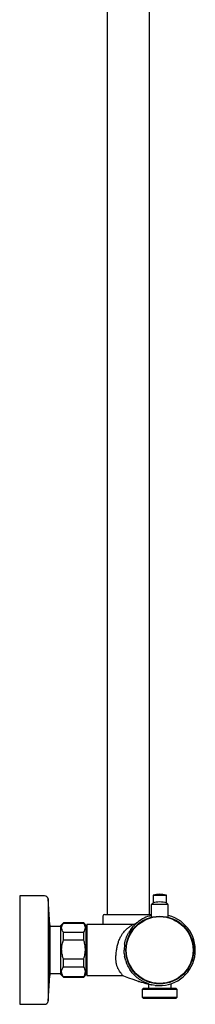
# Model space of a CAD drawing. Header units: millimetres. Extents: x 3905.27 to 3905.9, y 2650.71 to 2651.87.
# Tile 1 of 7: x 3905.27 to 3905.38, y 2650.71 to 2651.29. Entities that reach past the tile are written whole.
import ezdxf

# ---------------------------------------------------------------- set-up
doc = ezdxf.new("R2010")
doc.units = ezdxf.units.MM
doc.layers.add('SANINDUSA', color=3, linetype='Continuous')

msp = doc.modelspace()

# ---------------------------------------------------------------- linework, layer by layer
at = {"layer": 'SANINDUSA'}
for p, q in [((3905.32571, 2651.32213), (3905.32571, 2650.75981)), ((3905.35071, 2650.75981), (3905.35071, 2651.32213)), ((3905.28884, 2650.77081), (3905.27411, 2650.77081)), ((3905.27411, 2650.77081), (3905.27411, 2650.70681)), ((3905.29193, 2650.75372), (3905.29084, 2650.76895)), ((3905.29084, 2650.76895), (3905.29084, 2650.70866)), ((3905.3528, 2650.77105), (3905.3528, 2650.76654)), ((3905.35295, 2650.77124), (3905.36054, 2650.77124)), ((3905.3607, 2650.76654), (3905.3607, 2650.77105)), ((3905.35167, 2650.76571), (3905.35167, 2650.75816)), ((3905.36182, 2650.76571), (3905.35167, 2650.76571)), ((3905.36182, 2650.75817), (3905.36182, 2650.76571)), ((3905.29987, 2650.75481), (3905.29837, 2650.75331)), ((3905.31187, 2650.75481), (3905.29987, 2650.75481)), ((3905.29987, 2650.75465), (3905.29987, 2650.75481)), ((3905.29987, 2650.75465), (3905.31187, 2650.75465)), ((3905.31337, 2650.75331), (3905.31187, 2650.75481)), ((3905.31187, 2650.75465), (3905.31187, 2650.75481)), ((3905.32321, 2650.75881), (3905.32321, 2650.75381)), ((3905.32421, 2650.75981), (3905.33821, 2650.75981)), ((3905.33821, 2650.75981), (3905.35167, 2650.75981)), ((3905.34342, 2650.75504), (3905.34397, 2650.75547)), ((3905.29193, 2650.75372), (3905.29193, 2650.72389)), ((3905.29194, 2650.72406), (3905.29194, 2650.75356)), ((3905.29837, 2650.75266), (3905.29194, 2650.75266)), ((3905.29837, 2650.73924), (3905.29837, 2650.75331)), ((3905.29987, 2650.74482), (3905.29987, 2650.74938)), ((3905.29987, 2650.74938), (3905.31187, 2650.74938)), ((3905.31187, 2650.74482), (3905.31187, 2650.74938)), ((3905.31337, 2650.72431), (3905.31337, 2650.75331)), ((3905.31375, 2650.74881), (3905.31337, 2650.74881)), ((3905.34064, 2650.75381), (3905.31375, 2650.75381)), ((3905.31375, 2650.75381), (3905.31375, 2650.72381)), ((3905.33963, 2650.75098), (3905.33836, 2650.74896)), ((3905.33963, 2650.75098), (3905.34118, 2650.7529)), ((3905.3424, 2650.75438), (3905.3424, 2650.75438)), ((3905.3424, 2650.75438), (3905.3424, 2650.75438)), ((3905.29987, 2650.74482), (3905.31187, 2650.74482)), ((3905.29837, 2650.72431), (3905.29837, 2650.73924)), ((3905.33604, 2650.74227), (3905.33575, 2650.73876)), ((3905.33585, 2650.73672), (3905.33575, 2650.73876)), ((3905.29987, 2650.72897), (3905.29987, 2650.73369)), ((3905.29987, 2650.73369), (3905.31187, 2650.73369)), ((3905.31187, 2650.72897), (3905.31187, 2650.73369)), ((3905.33585, 2650.73672), (3905.33605, 2650.73525)), ((3905.33673, 2650.73247), (3905.33605, 2650.73525)), ((3905.33673, 2650.73247), (3905.33722, 2650.73107)), ((3905.29987, 2650.72897), (3905.31187, 2650.72897)), ((3905.31337, 2650.72881), (3905.31375, 2650.72881)), ((3905.29084, 2650.70866), (3905.29193, 2650.72389)), ((3905.29194, 2650.72496), (3905.29837, 2650.72496)), ((3905.29837, 2650.72431), (3905.29987, 2650.72281)), ((3905.29987, 2650.72281), (3905.29987, 2650.72312)), ((3905.29987, 2650.72312), (3905.31187, 2650.72312)), ((3905.29987, 2650.72281), (3905.31187, 2650.72281)), ((3905.31187, 2650.72281), (3905.31337, 2650.72431)), ((3905.31187, 2650.72281), (3905.31187, 2650.72312)), ((3905.31375, 2650.72381), (3905.3341, 2650.72381)), ((3905.3341, 2650.72381), (3905.33411, 2650.72381)), ((3905.33565, 2650.72342), (3905.33522, 2650.72359)), ((3905.33847, 2650.72232), (3905.33565, 2650.72342)), ((3905.34103, 2650.72141), (3905.33847, 2650.72232)), ((3905.3443, 2650.72035), (3905.34103, 2650.72141)), ((3905.34468, 2650.72024), (3905.3443, 2650.72035)), ((3905.34552, 2650.72106), (3905.34772, 2650.71985)), ((3905.35012, 2650.71888), (3905.34772, 2650.71985)), ((3905.3472, 2650.71631), (3905.3464, 2650.71551)), ((3905.3464, 2650.71551), (3905.3464, 2650.71111)), ((3905.3671, 2650.71551), (3905.3464, 2650.71551)), ((3905.3472, 2650.71631), (3905.3663, 2650.71631)), ((3905.35005, 2650.71877), (3905.35005, 2650.71631)), ((3905.354, 2650.71799), (3905.35208, 2650.71833)), ((3905.36345, 2650.71631), (3905.36345, 2650.7189)), ((3905.3671, 2650.71551), (3905.3663, 2650.71631)), ((3905.3671, 2650.71111), (3905.3671, 2650.71551)), ((3905.3464, 2650.71111), (3905.3472, 2650.71031)), ((3905.3464, 2650.71111), (3905.3671, 2650.71111)), ((3905.3663, 2650.71031), (3905.3472, 2650.71031)), ((3905.3663, 2650.71031), (3905.3671, 2650.71111)), ((3905.27411, 2650.70681), (3905.28884, 2650.70681))]:
    msp.add_line(p, q, dxfattribs=at)
for radius in [0.02, 0.01972]:
    msp.add_circle((3905.35675, 2650.73881), radius, dxfattribs=at)
for centre, radius, start, end in [((3905.28884, 2650.76881), 0.002, 4.11085, 90), ((3905.3529, 2650.76572), 0.0008, 110.10654, 181.24743), ((3905.35675, 2650.75521), 0.012, 69.89346, 110.10654), ((3905.353, 2650.77105), 0.0002, 103.86166, 180), ((3905.35675, 2650.75585), 0.01585, 76.13834, 103.86166), ((3905.3605, 2650.77105), 0.0002, 0, 76.13834), ((3905.3606, 2650.76572), 0.0008, 358.75257, 69.89346), ((3905.32421, 2650.75881), 0.001, 90, 180), ((3905.35675, 2650.73881), 0.021, 103.98493, 127.47545), ((3905.35675, 2650.73881), 0.021, 262.47943, 76.01507), ((3905.28969, 2650.75356), 0.00225, 0, 4.11085), ((3905.3424, 2650.75437), 0.000000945, 54.3715, 112.09279), ((3905.34241, 2650.75437), 0.00000876, 126.21977, 147.57887), ((3905.28969, 2650.72406), 0.00225, 355.88915, 0), ((3905.34431, 2650.72037), 0.00002, 220.39194, 252.03124), ((3905.34757, 2650.71943), 0.00000457, 238.12475, 254.92026), ((3905.35675, 2650.73881), 0.021, 251.59069, 257.15999), ((3905.28884, 2650.70881), 0.002, 270, 355.88915)]:
    msp.add_arc(centre, radius, start, end, dxfattribs=at)
for points, knots in [([(3905.29987, 2650.74938), (3905.29959, 2650.74981), (3905.29901, 2650.7507), (3905.29879, 2650.75206), (3905.29906, 2650.7534), (3905.2996, 2650.75423), (3905.29987, 2650.75465)], [0, 0, 0, 0, 0.2547899, 0.5170236, 0.7551402, 1, 1, 1, 1]), ([(3905.31187, 2650.74938), (3905.31215, 2650.74981), (3905.31272, 2650.7507), (3905.31295, 2650.75206), (3905.31268, 2650.7534), (3905.31214, 2650.75423), (3905.31187, 2650.75465)], [0, 0, 0, 0, 0.25479, 0.517024, 0.75514, 1, 1, 1, 1]), ([(3905.34342, 2650.75504), (3905.34342, 2650.75503), (3905.34341, 2650.75502), (3905.34339, 2650.75501), (3905.34333, 2650.75496), (3905.34326, 2650.7549), (3905.343, 2650.75469), (3905.34263, 2650.75436), (3905.34196, 2650.75373), (3905.3415, 2650.75324), (3905.34118, 2650.7529)], [0, 0, 0, 0, 0.03718, 0.109635, 0.131919, 0.154315, 0.203369, 0.422066, 0.589309, 1, 1, 1, 1]), ([(3905.3424, 2650.75438), (3905.34269, 2650.75458), (3905.34302, 2650.75482), (3905.34335, 2650.75506), (3905.3434, 2650.75509)], [0, 0, 0, 0, 0.863693, 1, 1, 1, 1]), ([(3905.33411, 2650.72381), (3905.33418, 2650.72381), (3905.33435, 2650.72382), (3905.33458, 2650.72389), (3905.33465, 2650.72409), (3905.33443, 2650.72449), (3905.33389, 2650.72518), (3905.33308, 2650.72625), (3905.33215, 2650.72774), (3905.33143, 2650.72941), (3905.33102, 2650.73121), (3905.33088, 2650.7332), (3905.33091, 2650.7355), (3905.33115, 2650.73797), (3905.33157, 2650.74052), (3905.33212, 2650.74289), (3905.33288, 2650.74511), (3905.33381, 2650.74699), (3905.33498, 2650.74877), (3905.33638, 2650.75039), (3905.338, 2650.75186), (3905.33926, 2650.75283), (3905.34008, 2650.75341), (3905.34057, 2650.75374), (3905.34061, 2650.75378), (3905.34064, 2650.75381)], [0, 0, 0, 0, 0.011433, 0.029131, 0.057764, 0.091185, 0.124718, 0.179435, 0.234185, 0.27895, 0.323653, 0.367976, 0.412318, 0.469041, 0.51856, 0.568081, 0.618299, 0.66855, 0.70891, 0.770272, 0.831269, 0.892135, 0.927136, 0.962067, 1, 1, 1, 1]), ([(3905.3424, 2650.75438), (3905.34238, 2650.75436), (3905.34211, 2650.75417), (3905.34158, 2650.75392), (3905.34099, 2650.75381), (3905.3407, 2650.75381), (3905.34064, 2650.75381)], [0, 0, 0, 0, 0.038311, 0.537451, 0.906035, 1, 1, 1, 1]), ([(3905.29987, 2650.73369), (3905.29959, 2650.73461), (3905.29901, 2650.73649), (3905.29879, 2650.73936), (3905.29906, 2650.74218), (3905.2996, 2650.74393), (3905.29987, 2650.74482)], [0, 0, 0, 0, 0.25479, 0.517024, 0.75514, 1, 1, 1, 1]), ([(3905.31187, 2650.73369), (3905.31215, 2650.73461), (3905.31272, 2650.73649), (3905.31295, 2650.73936), (3905.31268, 2650.74218), (3905.31214, 2650.74393), (3905.31187, 2650.74482)], [0, 0, 0, 0, 0.25479, 0.517024, 0.75514, 1, 1, 1, 1]), ([(3905.29987, 2650.72312), (3905.29959, 2650.7236), (3905.29901, 2650.72459), (3905.29879, 2650.7261), (3905.29906, 2650.72758), (3905.2996, 2650.7285), (3905.29987, 2650.72897)], [0, 0, 0, 0, 0.25479, 0.517024, 0.75514, 1, 1, 1, 1]), ([(3905.31187, 2650.72312), (3905.31215, 2650.7236), (3905.31272, 2650.72459), (3905.31295, 2650.7261), (3905.31268, 2650.72758), (3905.31214, 2650.7285), (3905.31187, 2650.72897)], [0, 0, 0, 0, 0.2547899, 0.5170236, 0.7551402, 1, 1, 1, 1]), ([(3905.33522, 2650.72359), (3905.33512, 2650.72363), (3905.33487, 2650.72372), (3905.33453, 2650.72379), (3905.3343, 2650.7238), (3905.33419, 2650.7238), (3905.33414, 2650.72381), (3905.33411, 2650.72381), (3905.33411, 2650.72381)], [0, 0, 0, 0, 0.233645, 0.55197, 0.781249, 0.881798, 0.983114, 1, 1, 1, 1]), ([(3905.3443, 2650.72036), (3905.34493, 2650.72017), (3905.34601, 2650.71984), (3905.34711, 2650.71955), (3905.34757, 2650.71942)], [0, 0, 0, 0, 0.580684, 1, 1, 1, 1]), ([(3905.34757, 2650.71942), (3905.34777, 2650.71937), (3905.34823, 2650.71925), (3905.34887, 2650.71908), (3905.34944, 2650.71894), (3905.34976, 2650.71886), (3905.3499, 2650.71883), (3905.35045, 2650.7187), (3905.35122, 2650.71852), (3905.35197, 2650.71835), (3905.35221, 2650.7183)], [0, 0, 0, 0, 0.127734, 0.301669, 0.418057, 0.490627, 0.50877, 0.513305, 0.846014, 1, 1, 1, 1]), ([(3905.34819, 2650.71926), (3905.34818, 2650.71926), (3905.34797, 2650.71931), (3905.34777, 2650.71937), (3905.34757, 2650.71942)], [0, 0, 0, 0, 0.05385, 1, 1, 1, 1])]:
    msp.add_open_spline(points, degree=3, knots=knots, dxfattribs=at)
for points in [[(3905.33604, 2650.74227), (3905.33628, 2650.74344), (3905.33677, 2650.74576), (3905.33783, 2650.74789), (3905.33836, 2650.74896)], [(3905.34552, 2650.72106), (3905.34462, 2650.72169), (3905.34281, 2650.72295), (3905.34052, 2650.72536), (3905.33858, 2650.72805), (3905.33767, 2650.73007), (3905.33722, 2650.73107)]]:
    msp.add_open_spline(points, degree=3, dxfattribs=at)

doc.saveas('drawing.dxf')
